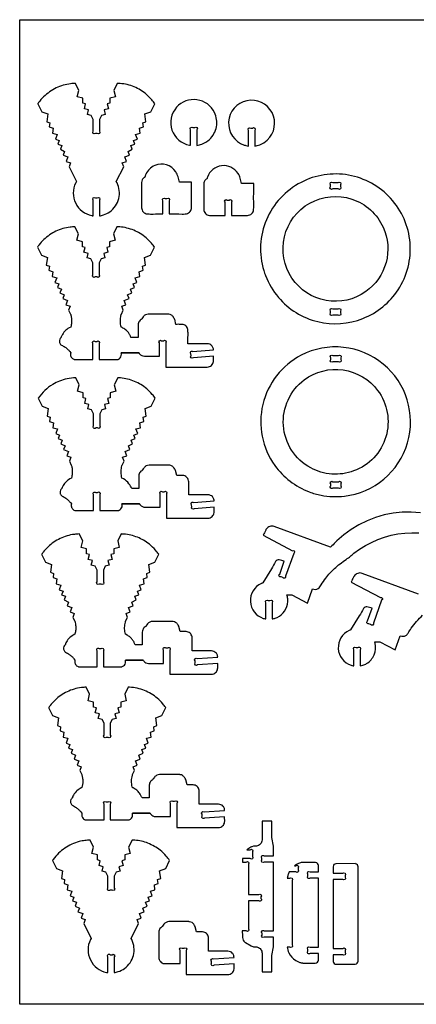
# Model space of a CAD drawing. Extents: x 1.7 to 37.9, y 12.7 to 32.4.
# Tile 1 of 3: x 1.7 to 9.6, y 12.7 to 32.4. Entities that reach past the tile are written whole.
import ezdxf

# ---------------------------------------------------------------- set-up
doc = ezdxf.new("R2010")
doc.units = 0
doc.header["$MEASUREMENT"] = 0
doc.layers.get('0').update_dxf_attribs({"linetype": 'CONTINUOUS'})
doc.layers.add('SECTIONCUTEDGES', color=18, linetype='CONTINUOUS')

msp = doc.modelspace()

# ---------------------------------------------------------------- linework, layer by layer
msp.add_lwpolyline([(37.947, 12.746), (1.693, 12.746), (1.693, 32.397), (37.947, 32.397)], close=True)
at = {"layer": 'SECTIONCUTEDGES'}
for points in [[(3.16, 28.482), (3.16, 28.795, -1), (3.204, 28.839), (3.241, 28.839, -1), (3.285, 28.795), (3.285, 28.482, 0.035031), (3.366, 28.502, 0.079578), (3.491, 28.564, 0.177317), (3.669, 28.826, 0.17737), (3.635, 29.141), (3.621, 29.166), (3.768, 29.463), (3.74, 29.54), (3.821, 29.57), (3.789, 29.659), (3.882, 29.694), (3.855, 29.768), (3.94, 29.81), (3.912, 29.885), (3.992, 29.914), (3.965, 29.986), (4.041, 30.014), (4.006, 30.108), (4.099, 30.132), (4.086, 30.23), (4.162, 30.259), (4.151, 30.339), (4.213, 30.362), (4.192, 30.516), (4.312, 30.561), (4.391, 30.721, 0.016698), (4.331, 30.798, 0.043492), (4.223, 30.906, 0.077496), (3.977, 31.056, 0.077508), (3.696, 31.124, 0.010997), (3.669, 31.126, -0.003666), (3.641, 31.127), (3.571, 30.987), (3.604, 30.857), (3.494, 30.829), (3.494, 30.729), (3.437, 30.715), (3.462, 30.617), (3.378, 30.596), (3.401, 30.506), (3.324, 30.486), (3.285, 30.407), (3.285, 30.171, -1), (3.241, 30.126), (3.204, 30.126, -1), (3.16, 30.171), (3.16, 30.407), (3.121, 30.486), (3.044, 30.506), (3.067, 30.596), (2.983, 30.617), (3.008, 30.715), (2.951, 30.729), (2.951, 30.829), (2.841, 30.857), (2.873, 30.987), (2.804, 31.127, 0.015709), (2.707, 31.119, 0.042831), (2.561, 31.089, 0.082017), (2.289, 30.957, 0.080336), (2.069, 30.742, 0.007539), (2.061, 30.731, -0.002513), (2.054, 30.721), (2.133, 30.561), (2.253, 30.516), (2.232, 30.362), (2.294, 30.339), (2.283, 30.259), (2.359, 30.23), (2.346, 30.132), (2.439, 30.108), (2.404, 30.014), (2.48, 29.986), (2.453, 29.914), (2.532, 29.885), (2.505, 29.81), (2.59, 29.768), (2.562, 29.694), (2.656, 29.659), (2.623, 29.57), (2.705, 29.54), (2.677, 29.463), (2.824, 29.166), (2.81, 29.141, 0.232949), (2.81, 28.734, 0.232949), (3.132, 28.487, 0.011595), (3.146, 28.484, -0.003865)], [(5.104, 29.889), (5.104, 30.202, -1), (5.149, 30.246), (5.185, 30.246, -1), (5.229, 30.202), (5.229, 29.889, 0.047597), (5.329, 29.915, 0.100184), (5.48, 30.008, 0.160083), (5.619, 30.26, 0.160346), (5.581, 30.544, 0.250499), (5.231, 30.799, 0.250445), (4.824, 30.65, 0.27053), (4.732, 30.195, 0.270621), (5.082, 29.892, 0.009062), (5.093, 29.89, -0.003021)], [(6.259, 29.875), (6.259, 30.189, -1), (6.303, 30.233), (6.339, 30.233, -1), (6.384, 30.189), (6.384, 29.875, 0.047597), (6.483, 29.901, 0.100184), (6.634, 29.994, 0.760738), (6.225, 30.781, 0.761228), (6.172, 29.896, 0.024169), (6.208, 29.885, 0.017962)], [(4.551, 28.52), (4.551, 28.784, -1), (4.595, 28.828), (4.631, 28.828, -1), (4.676, 28.784), (4.676, 28.52, -0.001261), (4.932, 28.519, 0.007568), (4.996, 28.52, 0.17911), (5.081, 28.554, 0.186027), (5.12, 28.632, 0.012625), (5.121, 28.636, 0.006307), (5.121, 28.645, 0.00914), (5.122, 28.747, -0.008036), (5.123, 29.154), (4.881, 29.154, 0.003437), (4.853, 29.263, 0.080686), (4.81, 29.36, 0.363611), (4.389, 29.486, 0.187458), (4.209, 29.31, 0.018465), (4.203, 29.293, 0.013194), (4.195, 29.269, 0.057236), (4.193, 29.262, -0.140672), (4.191, 29.255, -0.134911), (4.185, 29.25, 0.061956), (4.173, 29.243, 0.116179), (4.139, 29.202, 0.105792), (4.125, 29.145), (4.125, 28.645, 0.17911), (4.158, 28.56, 0.186027), (4.237, 28.521, 0.012625), (4.241, 28.52, 0.006307), (4.249, 28.52, 0.008514), (4.355, 28.519, -0.002207)], [(5.792, 28.49), (5.792, 28.754, -1), (5.836, 28.798), (5.873, 28.798, -1), (5.917, 28.754), (5.917, 28.49, -0.001261), (6.174, 28.49, 0.007568), (6.238, 28.49, 0.17911), (6.322, 28.524, 0.186027), (6.362, 28.602, 0.012625), (6.362, 28.606, 0.006307), (6.362, 28.615, 0.00914), (6.363, 28.717, -0.008036), (6.365, 29.125), (6.122, 29.125, 0.002778), (6.094, 29.235, 0.080686), (6.051, 29.33, 0.286261), (5.722, 29.482, 0.286452), (5.44, 29.253, 0.036637), (5.434, 29.23, -0.114416), (5.432, 29.225, -0.116624), (5.426, 29.22, 0.081245), (5.402, 29.203, 0.097719), (5.377, 29.164, 0.089338), (5.366, 29.115), (5.366, 28.615, 0.17911), (5.4, 28.531, 0.186027), (5.478, 28.491, 0.012625), (5.482, 28.491, 0.006307), (5.491, 28.49, 0.008514), (5.596, 28.489, -0.002207)], [(6.598, 27.29, 0.083187), (6.857, 26.854, 0.15872), (7.64, 26.371, 0.155063), (8.544, 26.435, 0.155089), (9.246, 27.008, 0.166511), (9.483, 27.945, 0.16632), (9.096, 28.832, 0.164857), (8.255, 29.295, 0.165101), (7.307, 29.15, 0.174897), (6.617, 28.404, 0.174968), (6.563, 27.391, 0.009023), (6.581, 27.336, 0.010489)], [(8.05, 29.02), (7.939, 29.02, -1), (7.895, 29.065), (7.895, 29.101, -1), (7.939, 29.145), (8.05, 29.145, -1), (8.094, 29.101), (8.094, 29.065, -1)], [(7.127, 27.239, -0.439479), (7.484, 28.737, -0.439058), (8.947, 28.254, -0.174074), (9.004, 27.55, -0.173675), (8.599, 26.97, -0.202252), (7.807, 26.794, -0.201817)], [(3.719, 25.748), (4.07, 25.748, -0.159762), (4.074, 25.745, 0.066488), (4.084, 25.728, 0.224273), (4.181, 25.683, -0.000395), (4.481, 25.683), (4.481, 25.947, -1), (4.525, 25.991), (4.562, 25.991, -1), (4.606, 25.947), (4.606, 25.464), (5.435, 25.464, 0.17911), (5.519, 25.497, 0.186027), (5.559, 25.576, 0.031019), (5.56, 25.612, -0.005772), (5.56, 25.681), (5.159, 25.651, -1), (5.112, 25.692), (5.109, 25.73, -1), (5.15, 25.777), (5.56, 25.807, 0.052573), (5.554, 25.843, 0.128734), (5.524, 25.894, 0.098804), (5.486, 25.919, 0.090544), (5.438, 25.93), (5.051, 25.93, -0.002036), (5.052, 26.099, 0.007854), (5.051, 26.19, 0.165437), (5.022, 26.271, 0.175912), (4.953, 26.312, 0.045646), (4.909, 26.317, 0.003185), (4.811, 26.317), (4.786, 26.418, 0.035592), (4.782, 26.426, 0.008238), (4.762, 26.459, 0.105793), (4.721, 26.501, 0.114267), (4.671, 26.52, 0.016414), (4.665, 26.52, 0.008238), (4.654, 26.521), (4.26, 26.521, 0.110419), (4.204, 26.506, 0.110418), (4.159, 26.47, 0.022316), (4.129, 26.428, -0.059806), (4.121, 26.418, -0.058444), (4.113, 26.411, 0.099091), (4.081, 26.383, 0.081372), (4.063, 26.349, 0.073068), (4.055, 26.308, 0.009886), (4.055, 26.257, -0.001648), (4.055, 26.055), (3.913, 26.055, 0.019577), (3.89, 26.105, 0.043762), (3.861, 26.151, 0.056859), (3.806, 26.208, 0.05369), (3.736, 26.254, 0.039391), (3.722, 26.26, -0.141623), (3.719, 26.262), (3.711, 26.294, -0.054644), (3.702, 26.395, -0.056928), (3.714, 26.491, -0.006856), (3.72, 26.516, -0.024199), (3.722, 26.523), (3.761, 26.601), (3.732, 26.678), (3.814, 26.708), (3.781, 26.796), (3.875, 26.831), (3.847, 26.906), (3.933, 26.948), (3.905, 27.022), (3.984, 27.052), (3.957, 27.123), (4.033, 27.152), (3.998, 27.246), (4.092, 27.269), (4.078, 27.368), (4.154, 27.396), (4.143, 27.476), (4.205, 27.499), (4.184, 27.654), (4.304, 27.699), (4.383, 27.859, 0.016698), (4.323, 27.936, 0.043491), (4.216, 28.044, 0.077496), (3.969, 28.194, 0.077508), (3.689, 28.262, 0.010997), (3.661, 28.264, -0.003666), (3.634, 28.265), (3.564, 28.124), (3.597, 27.995), (3.486, 27.967), (3.486, 27.867), (3.43, 27.853), (3.455, 27.755), (3.371, 27.733), (3.393, 27.643), (3.316, 27.624), (3.277, 27.545), (3.277, 27.308, -1), (3.233, 27.264), (3.197, 27.264, -1), (3.152, 27.308), (3.152, 27.545), (3.113, 27.624), (3.036, 27.643), (3.059, 27.733), (2.975, 27.755), (3, 27.853), (2.944, 27.867), (2.944, 27.967), (2.833, 27.995), (2.866, 28.124), (2.796, 28.265, 0.015709), (2.699, 28.257, 0.042831), (2.553, 28.227, 0.078645), (2.289, 28.101, 0.078653), (2.076, 27.899, 0.010048), (2.061, 27.879, -0.003349), (2.047, 27.859), (2.126, 27.699), (2.246, 27.654), (2.224, 27.499), (2.286, 27.476), (2.275, 27.396), (2.352, 27.368), (2.338, 27.269), (2.431, 27.246), (2.396, 27.152), (2.472, 27.123), (2.446, 27.052), (2.525, 27.022), (2.497, 26.948), (2.583, 26.906), (2.555, 26.831), (2.649, 26.796), (2.616, 26.708), (2.698, 26.678), (2.669, 26.601), (2.708, 26.523, -0.036497), (2.715, 26.498, -0.035573), (2.727, 26.426, -0.036385), (2.727, 26.36, -0.0364), (2.718, 26.294), (2.71, 26.262), (2.678, 26.246, 0.075892), (2.592, 26.178, 0.075892), (2.531, 26.089, 0.038064), (2.522, 26.066, -0.074201), (2.516, 26.055, -0.053422), (2.511, 26.048, 0.096755), (2.492, 26.022, 0.145353), (2.485, 25.966, 0.145421), (2.509, 25.916, 0.10301), (2.526, 25.903, -0.049055), (2.599, 25.861, -0.034046), (2.648, 25.821, -0.034058), (2.691, 25.774), (2.71, 25.748, -0.13896), (2.71, 25.744, 0.06537), (2.706, 25.727, 0.165435), (2.722, 25.661, 0.165462), (2.775, 25.619, 0.012695), (2.783, 25.616, 0.03751), (2.785, 25.616), (3.152, 25.616), (3.152, 25.933, -1), (3.197, 25.977), (3.233, 25.977, -1), (3.277, 25.933), (3.277, 25.616), (3.645, 25.616, 0.089286), (3.667, 25.623, 0.087241), (3.698, 25.649, 0.127053), (3.72, 25.693, 0.114164), (3.719, 25.748), (4.07, 25.748)], [(7.939, 26.626), (8.05, 26.626, -1), (8.094, 26.582), (8.094, 26.545, -1), (8.05, 26.501), (7.939, 26.501, -1), (7.895, 26.545), (7.895, 26.582, -1)], [(6.786, 23.499, 0.073328), (7.088, 23.188, 0.072163), (7.473, 22.973, 0.043335), (7.708, 22.906, 0.077023), (8.172, 22.888, 0.300807), (9.432, 23.949, 0.30038), (8.949, 25.525, 0.14707), (8.156, 25.858, 0.147132), (7.311, 25.699, 0.217851), (6.545, 24.718, 0.218138)], [(8.055, 25.569), (7.944, 25.569, -1), (7.9, 25.614), (7.9, 25.65, -1), (7.944, 25.694), (8.055, 25.694, -1), (8.099, 25.65), (8.099, 25.614, -1)], [(7.5, 23.452, -0.255596), (6.956, 24.297, -0.255597), (7.373, 25.21, -0.199106), (8.148, 25.407, -0.198719), (8.837, 24.998, -0.237123), (9.001, 24.074, -0.236962), (8.358, 23.39, -0.106383), (7.922, 23.329, -0.106542)], [(3.734, 22.733), (4.085, 22.733, -0.159762), (4.088, 22.729, 0.066488), (4.098, 22.713, 0.224273), (4.195, 22.668, -0.000395), (4.496, 22.668), (4.496, 22.931, -1), (4.54, 22.976), (4.577, 22.976, -1), (4.621, 22.931), (4.621, 22.449), (5.45, 22.449, 0.17911), (5.534, 22.482, 0.186027), (5.574, 22.56, 0.031019), (5.575, 22.597, -0.005772), (5.574, 22.665), (5.174, 22.636, -1), (5.127, 22.677), (5.124, 22.715, -1), (5.165, 22.762), (5.574, 22.792, 0.052573), (5.568, 22.828, 0.128734), (5.539, 22.878, 0.098804), (5.501, 22.904, 0.090544), (5.452, 22.914), (5.066, 22.914, -0.002036), (5.067, 23.084, 0.007854), (5.066, 23.175, 0.165437), (5.037, 23.255, 0.175912), (4.968, 23.297, 0.045646), (4.924, 23.302, 0.003185), (4.826, 23.302), (4.801, 23.403, 0.035592), (4.797, 23.411, 0.008238), (4.777, 23.444, 0.105793), (4.736, 23.485, 0.114267), (4.686, 23.504, 0.016414), (4.68, 23.505, 0.008238), (4.669, 23.505), (4.274, 23.505, 0.110419), (4.218, 23.491, 0.110418), (4.174, 23.455, 0.022316), (4.144, 23.413, -0.059806), (4.136, 23.403, -0.058444), (4.127, 23.396, 0.099091), (4.095, 23.368, 0.081372), (4.078, 23.334, 0.073068), (4.07, 23.293, 0.009886), (4.069, 23.242, -0.001648), (4.07, 23.04), (3.928, 23.04, 0.068897), (3.874, 23.137, 0.102144), (3.767, 23.231), (3.734, 23.247), (3.726, 23.279, -0.059229), (3.717, 23.384, -0.056927), (3.732, 23.492, -0.006856), (3.736, 23.504, -0.021913), (3.737, 23.508), (3.776, 23.585), (3.747, 23.663), (3.829, 23.693), (3.796, 23.781), (3.89, 23.816), (3.862, 23.891), (3.947, 23.933), (3.92, 24.007), (3.999, 24.037), (3.972, 24.108), (4.048, 24.136), (4.013, 24.231), (4.106, 24.254), (4.093, 24.353), (4.169, 24.381), (4.158, 24.461), (4.22, 24.484), (4.199, 24.639), (4.319, 24.684), (4.398, 24.844, 0.016698), (4.338, 24.92, 0.043491), (4.23, 25.029, 0.077496), (3.984, 25.179, 0.077508), (3.703, 25.247, 0.010997), (3.676, 25.249, -0.003666), (3.648, 25.25), (3.579, 25.109), (3.612, 24.98), (3.501, 24.952), (3.501, 24.852), (3.444, 24.838), (3.469, 24.74), (3.385, 24.718), (3.408, 24.628), (3.331, 24.609), (3.292, 24.53), (3.292, 24.293, -1), (3.248, 24.249), (3.211, 24.249, -1), (3.167, 24.293), (3.167, 24.53), (3.128, 24.609), (3.051, 24.628), (3.074, 24.718), (2.99, 24.74), (3.015, 24.838), (2.959, 24.852), (2.959, 24.952), (2.848, 24.98), (2.881, 25.109), (2.811, 25.25, 0.041478), (2.638, 25.229, 0.08461), (2.351, 25.116, 0.053235), (2.196, 24.999, 0.050197), (2.061, 24.844), (2.141, 24.684), (2.261, 24.639), (2.239, 24.484), (2.301, 24.461), (2.29, 24.381), (2.367, 24.353), (2.353, 24.254), (2.446, 24.231), (2.411, 24.136), (2.487, 24.108), (2.461, 24.037), (2.54, 24.007), (2.512, 23.933), (2.597, 23.891), (2.57, 23.816), (2.664, 23.781), (2.631, 23.693), (2.713, 23.663), (2.684, 23.585), (2.722, 23.508, -0.036497), (2.73, 23.482, -0.035573), (2.741, 23.41, -0.036385), (2.742, 23.345, -0.0364), (2.733, 23.279), (2.725, 23.247), (2.692, 23.231, 0.075892), (2.607, 23.163, 0.075892), (2.546, 23.074, 0.038064), (2.537, 23.051, -0.074201), (2.531, 23.04, -0.053422), (2.526, 23.033, 0.096755), (2.507, 23.006, 0.145353), (2.5, 22.951, 0.145421), (2.524, 22.901, 0.10301), (2.541, 22.888, -0.049055), (2.614, 22.846, -0.034046), (2.663, 22.805, -0.034058), (2.706, 22.759), (2.725, 22.733, -0.13896), (2.725, 22.729, 0.06537), (2.721, 22.712, 0.165435), (2.737, 22.646, 0.165462), (2.79, 22.604, 0.012695), (2.797, 22.601, 0.03751), (2.8, 22.601), (3.167, 22.601), (3.167, 22.918, -1), (3.211, 22.962), (3.248, 22.962, -1), (3.292, 22.918), (3.292, 22.601), (3.659, 22.601, 0.089286), (3.681, 22.608, 0.087241), (3.713, 22.633, 0.127053), (3.735, 22.678, 0.114164), (3.734, 22.733), (4.085, 22.733)], [(7.944, 23.175), (8.055, 23.175, -1), (8.099, 23.131), (8.099, 23.094, -1), (8.055, 23.05), (7.944, 23.05, -1), (7.9, 23.094), (7.9, 23.131, -1)], [(3.804, 19.617), (4.154, 19.616, -0.159762), (4.158, 19.613, 0.066488), (4.168, 19.597, 0.224273), (4.265, 19.551, -0.000395), (4.565, 19.551), (4.565, 19.815, -1), (4.609, 19.859), (4.646, 19.859, -1), (4.69, 19.815), (4.69, 19.332), (5.519, 19.332, 0.17911), (5.603, 19.366, 0.186027), (5.643, 19.444, 0.031019), (5.644, 19.481, -0.005772), (5.644, 19.549), (5.244, 19.52, -1), (5.196, 19.56), (5.194, 19.598, -1), (5.234, 19.645), (5.644, 19.675, 0.052573), (5.638, 19.711, 0.128734), (5.608, 19.762, 0.098804), (5.57, 19.787, 0.090544), (5.522, 19.798), (5.135, 19.798, -0.002036), (5.136, 19.967, 0.007854), (5.135, 20.059, 0.165437), (5.106, 20.139, 0.175912), (5.037, 20.181, 0.045646), (4.993, 20.185, 0.003185), (4.895, 20.186), (4.87, 20.286, 0.035592), (4.866, 20.294, 0.008238), (4.846, 20.327, 0.105793), (4.805, 20.369, 0.114267), (4.755, 20.388, 0.016414), (4.75, 20.388, 0.008238), (4.739, 20.389), (4.344, 20.389, 0.110419), (4.288, 20.375, 0.110418), (4.243, 20.338, 0.022316), (4.213, 20.296, -0.059806), (4.205, 20.286, -0.058444), (4.197, 20.28, 0.099091), (4.165, 20.251, 0.081372), (4.147, 20.218, 0.073068), (4.139, 20.176, 0.009886), (4.139, 20.126, -0.001648), (4.139, 19.923), (3.998, 19.923, 0.019577), (3.974, 19.974, 0.043762), (3.945, 20.019, 0.050471), (3.896, 20.072, 0.05052), (3.836, 20.114), (3.804, 20.131), (3.796, 20.163, -0.059229), (3.786, 20.267, -0.056927), (3.802, 20.375, -0.006856), (3.805, 20.387, -0.021913), (3.806, 20.391), (3.845, 20.469), (3.816, 20.546), (3.898, 20.576), (3.865, 20.665), (3.959, 20.7), (3.931, 20.774), (4.017, 20.816), (3.989, 20.891), (4.068, 20.92), (4.042, 20.992), (4.118, 21.02), (4.083, 21.114), (4.176, 21.138), (4.162, 21.236), (4.239, 21.265), (4.228, 21.345), (4.29, 21.368), (4.268, 21.522), (4.388, 21.567), (4.467, 21.727, 0.019036), (4.402, 21.81, 0.047844), (4.28, 21.928, 0.074136), (4.042, 22.067, 0.074149), (3.773, 22.13, 0.010997), (3.745, 22.132, -0.003666), (3.718, 22.133), (3.648, 21.993), (3.681, 21.863), (3.57, 21.835), (3.57, 21.735), (3.514, 21.721), (3.539, 21.623), (3.455, 21.602), (3.478, 21.512), (3.4, 21.492), (3.362, 21.413), (3.362, 21.177, -1), (3.317, 21.132), (3.281, 21.132, -1), (3.237, 21.177), (3.237, 21.413), (3.198, 21.492), (3.121, 21.512), (3.143, 21.602), (3.059, 21.623), (3.084, 21.721), (3.028, 21.735), (3.028, 21.835), (2.917, 21.863), (2.95, 21.993), (2.88, 22.133, 0.015709), (2.784, 22.125, 0.042831), (2.637, 22.095, 0.078645), (2.373, 21.969, 0.078653), (2.16, 21.768, 0.010048), (2.145, 21.747, -0.003349), (2.131, 21.727), (2.21, 21.567), (2.33, 21.522), (2.309, 21.368), (2.37, 21.345), (2.359, 21.265), (2.436, 21.236), (2.422, 21.138), (2.515, 21.114), (2.481, 21.02), (2.557, 20.992), (2.53, 20.92), (2.609, 20.891), (2.581, 20.816), (2.667, 20.774), (2.639, 20.7), (2.733, 20.665), (2.7, 20.576), (2.782, 20.546), (2.753, 20.469), (2.792, 20.391, -0.040165), (2.8, 20.364, -0.020539), (2.809, 20.31, -0.043212), (2.812, 20.238, -0.04095), (2.803, 20.163), (2.795, 20.131), (2.762, 20.114, 0.075892), (2.674, 20.045, 0.079074), (2.615, 19.957, 0.032838), (2.606, 19.935, -0.072134), (2.601, 19.923, -0.053422), (2.595, 19.917, 0.096755), (2.576, 19.89, 0.145353), (2.569, 19.834, 0.145421), (2.593, 19.784, 0.10301), (2.61, 19.772, -0.049055), (2.683, 19.729, -0.034046), (2.732, 19.689, -0.034058), (2.775, 19.642), (2.795, 19.617, -0.13896), (2.794, 19.612, 0.06537), (2.79, 19.596, 0.165435), (2.806, 19.53, 0.165462), (2.859, 19.487, 0.012695), (2.867, 19.485, 0.03751), (2.869, 19.484), (3.237, 19.484), (3.237, 19.801, -1), (3.281, 19.845), (3.317, 19.845, -1), (3.362, 19.801), (3.362, 19.484), (3.729, 19.484, 0.089286), (3.751, 19.492, 0.087241), (3.782, 19.517, 0.127053), (3.804, 19.561, 0.114164), (3.804, 19.617), (4.154, 19.616)], [(3.943, 16.558), (4.294, 16.558, -0.159762), (4.297, 16.554, 0.066488), (4.307, 16.538, 0.224273), (4.404, 16.492, -0.000395), (4.705, 16.493), (4.705, 16.756, -1), (4.749, 16.8), (4.785, 16.8, -1), (4.83, 16.756), (4.83, 16.273), (5.659, 16.273, 0.17911), (5.743, 16.307, 0.186027), (5.782, 16.385, 0.031019), (5.784, 16.422, -0.005772), (5.783, 16.49), (5.383, 16.461, -1), (5.336, 16.502), (5.333, 16.539, -1), (5.374, 16.587), (5.783, 16.617, 0.052573), (5.777, 16.653, 0.128734), (5.748, 16.703, 0.098804), (5.71, 16.729, 0.090544), (5.661, 16.739), (5.275, 16.739, -0.002036), (5.276, 16.909, 0.007854), (5.275, 17, 0.165437), (5.246, 17.08, 0.175912), (5.177, 17.122, 0.045646), (5.133, 17.126, 0.003185), (5.035, 17.127), (5.01, 17.227, 0.035592), (5.006, 17.235, 0.008238), (4.986, 17.269, 0.105793), (4.945, 17.31, 0.114267), (4.894, 17.329, 0.016414), (4.889, 17.33, 0.008238), (4.878, 17.33), (4.483, 17.33, 0.110419), (4.427, 17.316, 0.110418), (4.383, 17.279, 0.022316), (4.353, 17.237, -0.059806), (4.345, 17.227, -0.058444), (4.336, 17.221, 0.099091), (4.304, 17.193, 0.081372), (4.286, 17.159, 0.073068), (4.279, 17.117, 0.009886), (4.278, 17.067, -0.001648), (4.279, 16.864), (4.137, 16.864, 0.019577), (4.113, 16.915, 0.043762), (4.085, 16.96, 0.056859), (4.03, 17.018, 0.05369), (3.96, 17.064, 0.038934), (3.946, 17.07, -0.138827), (3.943, 17.072, -0.143099), (3.941, 17.077, 0.026699), (3.939, 17.088, -0.061514), (3.926, 17.202, -0.061514), (3.941, 17.316, -0.006856), (3.945, 17.329, -0.021913), (3.946, 17.332), (3.984, 17.41), (3.956, 17.487), (4.038, 17.518), (4.005, 17.606), (4.099, 17.641), (4.071, 17.715), (4.156, 17.758), (4.129, 17.832), (4.208, 17.861), (4.181, 17.933), (4.257, 17.961), (4.222, 18.055), (4.315, 18.079), (4.302, 18.178), (4.378, 18.206), (4.367, 18.286), (4.429, 18.309), (4.408, 18.464), (4.528, 18.508), (4.607, 18.668, 0.016698), (4.547, 18.745, 0.043491), (4.439, 18.854, 0.081186), (4.183, 19.007, 0.079349), (3.885, 19.074, 0.008253), (3.871, 19.074, -0.002751), (3.857, 19.075), (3.788, 18.934), (3.82, 18.805), (3.71, 18.777), (3.71, 18.677), (3.653, 18.662), (3.678, 18.564), (3.594, 18.543), (3.617, 18.453), (3.54, 18.433), (3.501, 18.355), (3.501, 18.118, -1), (3.457, 18.074), (3.42, 18.074, -1), (3.376, 18.118), (3.376, 18.355), (3.337, 18.433), (3.26, 18.453), (3.283, 18.543), (3.199, 18.564), (3.224, 18.662), (3.167, 18.677), (3.167, 18.777), (3.057, 18.805), (3.089, 18.934), (3.02, 19.075, 0.015709), (2.923, 19.066, 0.042831), (2.777, 19.036, 0.078645), (2.512, 18.91, 0.078653), (2.3, 18.709, 0.010048), (2.285, 18.689, -0.003349), (2.27, 18.668), (2.349, 18.508), (2.469, 18.464), (2.448, 18.309), (2.51, 18.286), (2.499, 18.206), (2.575, 18.178), (2.562, 18.079), (2.655, 18.055), (2.62, 17.961), (2.696, 17.933), (2.669, 17.861), (2.749, 17.832), (2.721, 17.758), (2.806, 17.715), (2.779, 17.641), (2.872, 17.606), (2.84, 17.518), (2.921, 17.487), (2.893, 17.41), (2.931, 17.332, -0.034209), (2.939, 17.306, -0.035573), (2.95, 17.235, -0.036385), (2.951, 17.169, -0.0364), (2.942, 17.104), (2.934, 17.072), (2.901, 17.055, 0.079075), (2.817, 16.99, 0.075892), (2.754, 16.898, 0.038064), (2.746, 16.876, -0.074201), (2.74, 16.864, -0.053422), (2.735, 16.858, 0.096755), (2.716, 16.831, 0.145353), (2.709, 16.776, 0.145421), (2.733, 16.725, 0.10301), (2.75, 16.713, -0.049055), (2.823, 16.671, -0.034046), (2.872, 16.63, -0.034058), (2.915, 16.584), (2.934, 16.558, -0.13896), (2.934, 16.554, 0.06537), (2.93, 16.537, 0.165435), (2.946, 16.471, 0.165462), (2.999, 16.428, 0.012695), (3.006, 16.426, 0.03751), (3.009, 16.425), (3.376, 16.425), (3.376, 16.742, -1), (3.42, 16.787), (3.457, 16.787, -1), (3.501, 16.742), (3.501, 16.425), (3.868, 16.425, 0.089286), (3.89, 16.433, 0.087241), (3.922, 16.458, 0.127053), (3.944, 16.503, 0.114164), (3.943, 16.558), (4.294, 16.558)], [(6.53, 13.395), (6.726, 13.395), (6.726, 13.719), (6.755, 13.893), (6.755, 14.085), (6.574, 14.085, -1), (6.53, 14.129), (6.53, 14.165, -1), (6.574, 14.21), (6.755, 14.21), (6.755, 15.585), (6.571, 15.585, -1), (6.527, 15.629), (6.527, 15.665, -1), (6.571, 15.71), (6.755, 15.71), (6.755, 15.901), (6.726, 16.075), (6.726, 16.399), (6.53, 16.399, 0.001261), (6.531, 16.102, -0.007568), (6.53, 16.028, -0.17911), (6.495, 15.941, -0.190362), (6.416, 15.902, -0.033122), (6.385, 15.901, 0.112791), (6.328, 15.891, 0.035463), (6.306, 15.88, -0.001981), (6.223, 15.831), (6.294, 15.831, -1), (6.339, 15.786), (6.339, 15.697, -1), (6.294, 15.653), (6.139, 15.653), (6.139, 15.585), (6.215, 15.585, -1), (6.259, 15.54), (6.259, 14.935), (6.463, 14.935, -1), (6.507, 14.891), (6.507, 14.855, -1), (6.463, 14.81), (6.259, 14.81), (6.259, 14.254, -1), (6.215, 14.21), (6.135, 14.21, -0.000535), (6.139, 14.082, 0.224441), (6.188, 13.986, 0.01549), (6.193, 13.982, 0.007773), (6.201, 13.977), (6.313, 13.911, 0.058554), (6.344, 13.898, 0.056427), (6.378, 13.893, 0.003925), (6.414, 13.892, -0.068856), (6.441, 13.887, -0.160158), (6.504, 13.842, -0.153454), (6.53, 13.766, -0.007568), (6.531, 13.692, 0.001261)], [(3.454, 13.379), (3.454, 13.692, -1), (3.498, 13.736), (3.535, 13.736, -1), (3.579, 13.692), (3.579, 13.379, 0.035031), (3.66, 13.398, 0.079578), (3.785, 13.461, 0.177317), (3.963, 13.723, 0.17737), (3.929, 14.037), (3.915, 14.062), (4.062, 14.36), (4.034, 14.437), (4.115, 14.467), (4.083, 14.555), (4.176, 14.59), (4.149, 14.665), (4.234, 14.707), (4.206, 14.781), (4.285, 14.811), (4.259, 14.882), (4.335, 14.911), (4.3, 15.005), (4.393, 15.028), (4.38, 15.127), (4.456, 15.155), (4.445, 15.235), (4.507, 15.258), (4.486, 15.413), (4.606, 15.458), (4.685, 15.618, 0.018535), (4.618, 15.703, 0.050019), (4.498, 15.819, 0.072457), (4.253, 15.96, 0.075989), (3.99, 16.021, 0.008253), (3.963, 16.023, -0.002751), (3.935, 16.024), (3.865, 15.883), (3.898, 15.754), (3.788, 15.726), (3.788, 15.626), (3.731, 15.612), (3.756, 15.514), (3.672, 15.492), (3.695, 15.402), (3.618, 15.383), (3.579, 15.304), (3.579, 15.067, -1), (3.535, 15.023), (3.498, 15.023, -1), (3.454, 15.067), (3.454, 15.304), (3.415, 15.383), (3.338, 15.402), (3.361, 15.492), (3.277, 15.514), (3.302, 15.612), (3.245, 15.626), (3.245, 15.726), (3.135, 15.754), (3.167, 15.883), (3.098, 16.024, 0.017545), (2.992, 16.015, 0.033678), (2.881, 15.993, 0.085695), (2.594, 15.862, 0.084012), (2.363, 15.638, 0.007539), (2.355, 15.628, -0.002513), (2.348, 15.618), (2.427, 15.458), (2.547, 15.413), (2.526, 15.258), (2.588, 15.235), (2.577, 15.155), (2.653, 15.127), (2.64, 15.028), (2.733, 15.005), (2.698, 14.911), (2.774, 14.882), (2.747, 14.811), (2.826, 14.781), (2.799, 14.707), (2.884, 14.665), (2.856, 14.59), (2.95, 14.555), (2.917, 14.467), (2.999, 14.437), (2.971, 14.36), (3.118, 14.062), (3.104, 14.037, 0.232949), (3.104, 13.631, 0.232949), (3.426, 13.383, 0.011595), (3.44, 13.381, -0.003865)], [(7.655, 13.762), (7.488, 13.762, -1), (7.444, 13.806), (7.444, 13.842, -1), (7.488, 13.887), (7.655, 13.887), (7.655, 15.262), (7.488, 15.262, -1), (7.444, 15.306), (7.444, 15.342, -1), (7.488, 15.387), (7.655, 15.387, -0.004396), (7.656, 15.471, 0.016956), (7.655, 15.516, 0.172664), (7.638, 15.558, 0.185957), (7.599, 15.578), (7.343, 15.578, 0.039297), (7.312, 15.573, 0.048339), (7.241, 15.549, 0.026369), (7.217, 15.537, 0.015667), (7.177, 15.512), (7.206, 15.512, -1), (7.25, 15.467), (7.25, 15.431, -1), (7.206, 15.387), (7.07, 15.387, 0.037764), (7.046, 15.323, 0.040574), (7.033, 15.262), (7.085, 15.262, -1), (7.129, 15.217), (7.129, 13.931, -1), (7.085, 13.887), (7.033, 13.887, 0.074465), (7.065, 13.775, 0.149358), (7.202, 13.62, 0.041924), (7.255, 13.593, 0.041974), (7.312, 13.575, 0.010642), (7.332, 13.571, 0.021606), (7.342, 13.57), (7.593, 13.57, 0.172664), (7.635, 13.588, 0.185813), (7.655, 13.626)], [(7.947, 13.861), (8.143, 13.861, -1), (8.187, 13.817), (8.187, 13.78, -1), (8.143, 13.736), (7.947, 13.736), (7.948, 13.6, 0.185813), (7.967, 13.562, 0.172772), (8.01, 13.545), (8.391, 13.545, 0.186011), (8.43, 13.564, 0.172664), (8.447, 13.607), (8.447, 15.49, 0.159738), (8.432, 15.531, 0.173262), (8.398, 15.551, 0.02507), (8.393, 15.552, 0.012664), (8.385, 15.553), (8.003, 15.552, 0.186011), (7.965, 15.533, 0.172664), (7.947, 15.49, 0.016956), (7.947, 15.445, -0.004396), (7.947, 15.361), (8.143, 15.361, -1), (8.187, 15.317), (8.187, 15.28, -1), (8.143, 15.236), (7.947, 15.236)], [(4.893, 13.558), (4.893, 13.822, -1), (4.937, 13.866), (4.974, 13.866, -1), (5.018, 13.822), (5.018, 13.339), (5.847, 13.339, 0.17911), (5.931, 13.372, 0.186027), (5.971, 13.451, 0.031019), (5.972, 13.487, -0.005772), (5.971, 13.556), (5.571, 13.526, -1), (5.524, 13.567), (5.521, 13.605, -1), (5.562, 13.652), (5.971, 13.682, 0.052573), (5.965, 13.718, 0.128734), (5.936, 13.769, 0.098804), (5.898, 13.794, 0.090544), (5.849, 13.805), (5.463, 13.805, -0.002036), (5.464, 13.974, 0.007854), (5.463, 14.065, 0.165437), (5.434, 14.146, 0.175912), (5.365, 14.187, 0.045646), (5.321, 14.192, 0.003185), (5.223, 14.192), (5.198, 14.293, 0.035592), (5.194, 14.301, 0.008238), (5.174, 14.334, 0.105793), (5.133, 14.376, 0.114267), (5.083, 14.395, 0.016414), (5.077, 14.395, 0.008238), (5.066, 14.396), (4.671, 14.396, 0.110419), (4.615, 14.381, 0.110418), (4.571, 14.345, 0.022316), (4.541, 14.303, -0.059806), (4.533, 14.293, -0.058444), (4.524, 14.286, 0.099091), (4.492, 14.258, 0.081372), (4.474, 14.224, 0.073068), (4.467, 14.183), (4.467, 13.683, 0.17911), (4.501, 13.598, 0.186027), (4.579, 13.559, 0.012625), (4.583, 13.558, 0.006307), (4.591, 13.558, 0.008514), (4.697, 13.557, -0.002207)]]:
    msp.add_lwpolyline(points, format="xyb", close=True, dxfattribs=at)
for points in [[(9.689, 22.557), (9.508, 22.569), (9.327, 22.566), (9.146, 22.547), (8.968, 22.512), (8.794, 22.461), (8.625, 22.396), (8.462, 22.317), (8.306, 22.223), (8.16, 22.117), (8.023, 21.998, 0.013028), (7.997, 21.972, -0.002171), (7.896, 21.867), (6.774, 22.283, 0.161142), (6.684, 22.283, 0.167596), (6.615, 22.231, 0.03262), (6.602, 22.207, -0.002417), (6.553, 22.11), (7.14, 21.799, -1), (7.161, 21.746), (7, 21.291, -1), (6.942, 21.265), (6.908, 21.279, -1), (6.883, 21.334), (6.973, 21.589, 0.000984), (6.87, 21.614, 0.161021), (6.832, 21.61, 0.167951), (6.801, 21.582, -0.009744), (6.717, 21.435), (6.544, 21.156, -0.104608), (6.539, 21.153, 0.035992), (6.516, 21.145, 0.3096), (6.297, 20.783, 0.310426), (6.555, 20.449, 0.017896), (6.575, 20.443, 0.01187), (6.607, 20.436), (6.607, 20.76, -1), (6.651, 20.804), (6.688, 20.804, -1), (6.732, 20.76), (6.732, 20.436, 0.023544), (6.794, 20.453, 0.03569), (6.833, 20.468, 0.133115), (6.978, 20.595, 0.130213), (7.042, 20.782, 0.049199), (7.041, 20.841, 0.036373), (7.025, 20.919), (7.125, 20.919), (7.435, 20.755), (7.535, 21.035, 0.10429), (7.595, 21.028, 0.22206), (7.686, 21.08, 0.018768), (7.708, 21.115, -0.030198), (7.802, 21.254, -0.042786), (7.974, 21.441, -0.036783), (8.206, 21.625, -0.013715), (8.23, 21.641, 0.024577), (8.254, 21.657, 0.026089), (8.292, 21.688, -0.020061), (8.36, 21.747), (8.473, 21.828), (8.591, 21.902), (8.713, 21.966), (8.84, 22.022), (8.971, 22.069), (9.105, 22.106), (9.241, 22.133), (9.379, 22.15), (9.517, 22.158), (9.656, 22.155)], [(9.65, 20.931), (8.527, 21.347, 0.161142), (8.438, 21.347, 0.167596), (8.369, 21.294, 0.03262), (8.355, 21.27, -0.002417), (8.307, 21.173), (8.894, 20.863, -1), (8.915, 20.809), (8.754, 20.355, -1), (8.696, 20.328), (8.662, 20.342, -1), (8.637, 20.398), (8.727, 20.652, 0.000984), (8.624, 20.677, 0.161021), (8.586, 20.674, 0.167951), (8.555, 20.645, -0.009744), (8.471, 20.498), (8.298, 20.219, -0.104608), (8.293, 20.216, 0.035992), (8.27, 20.208, 0.3096), (8.051, 19.846, 0.310426), (8.309, 19.512, 0.017896), (8.329, 19.506, 0.01187), (8.361, 19.499), (8.361, 19.823, -1), (8.405, 19.868), (8.442, 19.868, -1), (8.486, 19.823), (8.486, 19.499, 0.020963), (8.541, 19.514, 0.061647), (8.617, 19.548, 0.157927), (8.767, 19.722, 0.157202), (8.787, 19.952, 0.017201), (8.783, 19.967, -0.005733), (8.779, 19.982), (8.879, 19.982), (9.189, 19.818), (9.288, 20.098, 0.09929), (9.347, 20.091, 0.110758), (9.398, 20.106, 0.133074), (9.444, 20.151, -0.017801), (9.509, 20.253, -0.056835), (9.735, 20.511, -0.035533)]]:
    msp.add_lwpolyline(points, format="xyb", dxfattribs=at)

doc.saveas('drawing.dxf')
